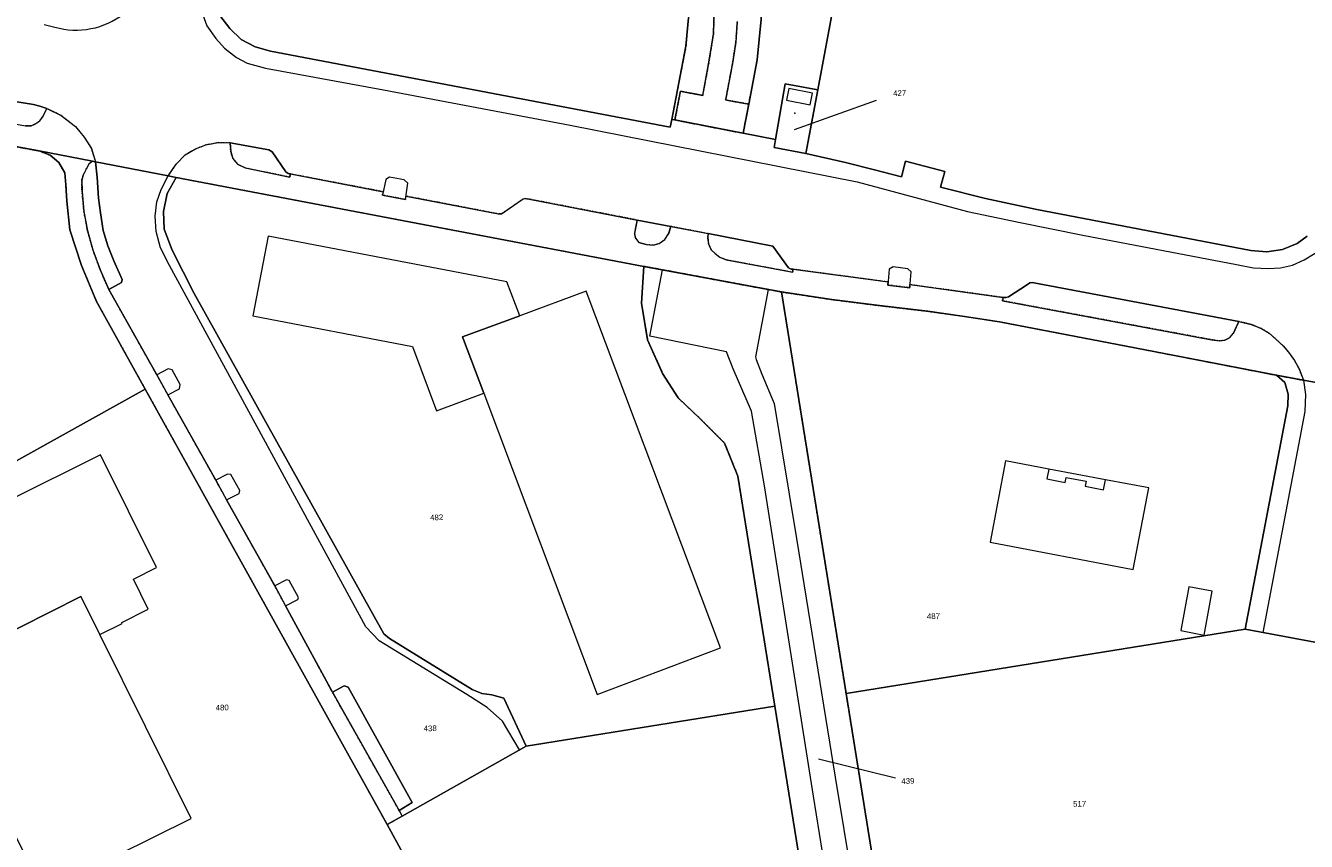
# Model space of a CAD drawing. Header units: millimetres. Extents: x -191 to 81095, y -508122 to 28741.
# Tile 238 of 251: x 5861 to 6020, y 10024 to 10125. Entities that reach past the tile are written whole.
import ezdxf

# ---------------------------------------------------------------- set-up
doc = ezdxf.new("R2010")
doc.units = ezdxf.units.MM
doc.linetypes.add('VE22-087 DB - VST Hervest-Dorsten ALK VA2736$0$1', pattern=[0])
doc.linetypes.add('VE22-087 DB - VST Hervest-Dorsten ALK VA2736$0$2', pattern=[0.16, 0.06, -0.1])
doc.layers.get('0').update_dxf_attribs({"color": 251})
for name, color, linetype, lineweight in [('VE22-087 DB - VST Hervest-Dorsten ALK VA2736$0$AX_Bauteil', 7, 'VE22-087 DB - VST Hervest-Dorsten ALK VA2736$0$1', 18), ('VE22-087 DB - VST Hervest-Dorsten ALK VA2736$0$AX_Flurstueck', 9, 'VE22-087 DB - VST Hervest-Dorsten ALK VA2736$0$1', 18), ('VE22-087 DB - VST Hervest-Dorsten ALK VA2736$0$AX_Gebaeude', 7, 'VE22-087 DB - VST Hervest-Dorsten ALK VA2736$0$1', 18), ('VE22-087 DB - VST Hervest-Dorsten ALK VA2736$0$AX_IndustrieUndGewerbeflaeche', 7, 'VE22-087 DB - VST Hervest-Dorsten ALK VA2736$0$1', 18), ('VE22-087 DB - VST Hervest-Dorsten ALK VA2736$0$AX_Strassenverkehr', 7, 'VE22-087 DB - VST Hervest-Dorsten ALK VA2736$0$1', 18), ('VE22-087 DB - VST Hervest-Dorsten ALK VA2736$0$AX_Strassenverkehrsanlage', 7, 'VE22-087 DB - VST Hervest-Dorsten ALK VA2736$0$1', 18), ('VE22-087 DB - VST Hervest-Dorsten ALK VA2736$0$AX_Vegetationsmerkmal', 7, 'VE22-087 DB - VST Hervest-Dorsten ALK VA2736$0$1', 18), ('VE22-087 DB - VST Hervest-Dorsten ALK VA2736$0$AX_Weg', 7, 'VE22-087 DB - VST Hervest-Dorsten ALK VA2736$0$1', 18)]:
    doc.layers.add(name, color=color, linetype=linetype, lineweight=lineweight)
doc.layers.add('XREF ALK Kataster', color=251, linetype='Continuous')
doc.styles.add('VE22-087 DB - VST Hervest-Dorsten ALK VA2736$0$0', font='arial.ttf')

# ---------------------------------------------------------------- blocks, each defined once
blk = doc.blocks.new('VE22-087 DB - VST Hervest-Dorsten ALK VA2736$0$99')
at = {"color": 0}
blk.add_point((0, 0), dxfattribs=at)
blk = doc.blocks.new('VE22-087 DB - VST Hervest-Dorsten ALK VA2736')
at = {"layer": 'VE22-087 DB - VST Hervest-Dorsten ALK VA2736$0$AX_Bauteil', "color": 7, "linetype": 'VE22-087 DB - VST Hervest-Dorsten ALK VA2736$0$1', "lineweight": 13, "ltscale": 0.5}
blk.add_polyline3d([(5987.62, 10069.68, 0), (5987.39, 10068.45, 0), (5989.64, 10068.01, 0), (5989.76, 10068.63, 0), (5992.26, 10068.16, 0), (5992.14, 10067.54, 0), (5994.4, 10067.11, 0), (5994.63, 10068.34, 0)], close=True, dxfattribs=at)
at = {"layer": 'VE22-087 DB - VST Hervest-Dorsten ALK VA2736$0$AX_Flurstueck', "linetype": 'VE22-087 DB - VST Hervest-Dorsten ALK VA2736$0$1', "lineweight": 13, "ltscale": 0.5}
for points in [[(5985.14, 10236.11, 0), (5922.78, 10205.06, 0), (5915.39, 10219.93, 0), (5910.38, 10217.44, 0), (5913.66, 10210.18, 0), (5949.03, 10139.35, 0), (5950.68, 10135.07, 0), (5951.79, 10129.95, 0), (5951.99, 10125.44, 0), (5951.5, 10120.4, 0), (5950.44, 10114.91, 0), (5949.75, 10111.3, 0), (5953.75, 10110.53, 0), (5954.96, 10117.44, 0), (5958.99, 10116.69, 0), (5967.27, 10161.03, 0), (6011.57, 10183.12, 0)], [(5910.38, 10217.44, 0), (5907.99, 10216.25, 0), (5905.41, 10214.97, 0), (5902.31, 10213.43, 0), (5905.54, 10206.31, 0), (5940.78, 10135.71, 0), (5942.03, 10132.48, 0), (5942.78, 10129.05, 0), (5942.96, 10125.59, 0), (5942.66, 10122.1, 0), (5940.91, 10113.02, 0), (5941.3, 10112.94, 0), (5949.75, 10111.3, 0), (5950.44, 10114.91, 0), (5951.5, 10120.4, 0), (5951.99, 10125.44, 0), (5951.79, 10129.95, 0), (5950.68, 10135.07, 0), (5949.03, 10139.35, 0), (5913.66, 10210.18, 0)], [(5954.96, 10117.44, 0), (5953.75, 10110.53, 0), (5953.58, 10109.54, 0), (5957.51, 10108.8, 0), (5958.99, 10116.69, 0)], [(5839.31, 10113.57, 0), (5815.42, 10101.76, 0), (5837.1, 10058.14, 0), (5875.67, 10079.56, 0), (5869.62, 10090.45, 0), (5867.76, 10094.92, 0), (5866.3, 10099.31, 0), (5865.93, 10102.86, 0), (5865.83, 10104.89, 0), (5865.68, 10106.37, 0), (5864.95, 10107.65, 0), (5863.87, 10108.58, 0), (5862.52, 10109.1, 0), (5848.58, 10111.69, 0), (5843.07, 10112.78, 0)], [(5878.51, 10106.02, 0), (5869.52, 10107.75, 0), (5869.12, 10107.83, 0), (5862.52, 10109.1, 0), (5863.87, 10108.58, 0), (5864.95, 10107.65, 0), (5865.68, 10106.37, 0), (5865.83, 10104.89, 0), (5865.93, 10102.86, 0), (5866.3, 10099.31, 0), (5867.76, 10094.92, 0), (5869.62, 10090.45, 0), (5875.67, 10079.56, 0), (5905.63, 10025.6, 0), (5907.51, 10026.66, 0), (5922.88, 10035.32, 0), (5920.09, 10041.27, 0), (5918.62, 10041.69, 0), (5917.35, 10041.86, 0), (5916.19, 10042.34, 0), (5905.91, 10048.67, 0), (5905.24, 10049.26, 0), (5881.71, 10091.45, 0), (5879, 10096.79, 0), (5878.01, 10099.4, 0), (5877.92, 10101.59, 0), (5878.4, 10103.83, 0), (5879.5, 10105.83, 0)], [(5879.5, 10105.83, 0), (5878.4, 10103.83, 0), (5877.92, 10101.59, 0), (5878.01, 10099.4, 0), (5879, 10096.79, 0), (5881.71, 10091.45, 0), (5905.24, 10049.26, 0), (5905.91, 10048.67, 0), (5916.19, 10042.34, 0), (5917.35, 10041.86, 0), (5918.62, 10041.69, 0), (5920.09, 10041.27, 0), (5922.88, 10035.32, 0), (5953.67, 10040.28, 0), (5949.09, 10068.79, 0), (5947.45, 10072.9, 0), (5944.3, 10076.04, 0), (5941.68, 10078.49, 0), (5939.77, 10081.51, 0), (5937.91, 10085.71, 0), (5937.14, 10090.24, 0), (5937.44, 10094.8, 0)], [(5937.44, 10094.8, 0), (5937.14, 10090.24, 0), (5937.91, 10085.71, 0), (5939.77, 10081.51, 0), (5941.68, 10078.49, 0), (5944.3, 10076.04, 0), (5947.45, 10072.9, 0), (5949.09, 10068.79, 0), (5953.67, 10040.28, 0), (5969.12, 9944.24, 0), (5976.41, 9945.37, 0), (5968.36, 9995.05, 0), (5970, 9995.31, 0), (5962.5, 10041.87, 0), (5954.5, 10091.62, 0)], [(5954.5, 10091.62, 0), (5962.5, 10041.87, 0), (6011.96, 10049.82, 0), (6017.22, 10077.53, 0), (6017.29, 10078.97, 0), (6016.88, 10080.39, 0), (6015.85, 10081.3, 0), (5997.2, 10084.92, 0), (5981.52, 10087.93, 0), (5977.19, 10088.6, 0), (5972.62, 10089.23, 0), (5966.65, 10089.93, 0), (5960.72, 10090.69, 0)], [(6015.85, 10081.3, 0), (6016.88, 10080.39, 0), (6017.29, 10078.97, 0), (6017.22, 10077.53, 0), (6011.96, 10049.82, 0), (6029.86, 10046.47, 0), (6030.86, 10053.26, 0), (6029.34, 10055.05, 0), (6028.94, 10055.68, 0), (6025.04, 10067.46, 0), (6024.91, 10069.13, 0), (6026.14, 10075.39, 0), (6026.79, 10077.28, 0), (6028.01, 10079.05, 0), (6026.84, 10079.27, 0), (6019.19, 10080.68, 0)], [(5875.67, 10079.56, 0), (5837.1, 10058.14, 0), (5859.11, 10013.85, 0), (5866.39, 9999.19, 0), (5907.59, 10022.08, 0), (5905.63, 10025.6, 0)], [(6011.96, 10049.82, 0), (5962.5, 10041.87, 0), (5970, 9995.31, 0), (5989.61, 9998.35, 0), (6024.55, 10003.75, 0), (6029.86, 10046.47, 0)], [(5953.67, 10040.28, 0), (5922.88, 10035.32, 0), (5907.51, 10026.66, 0), (5905.63, 10025.6, 0), (5907.59, 10022.08, 0), (5866.39, 9999.19, 0), (5873.96, 9983.96, 0), (5891.29, 9949.08, 0), (5899.1, 9933.43, 0), (5969.12, 9944.24, 0)]]:
    blk.add_polyline3d(points, close=True, dxfattribs=at)
for points in [[(5884.92, 10125.91, 0), (5886.14, 10124.27, 0), (5887.56, 10122.91, 0), (5889.28, 10121.99, 0), (5891.2, 10121.46, 0), (5940.72, 10112.04, 0), (5940.91, 10113.02, 0), (5942.66, 10122.1, 0), (5942.96, 10125.59, 0)], [(6069.95, 10212.22, 0), (6011.57, 10183.12, 0), (5967.27, 10161.03, 0), (5958.99, 10116.69, 0), (5957.51, 10108.8, 0), (5962.41, 10107.69, 0), (5966.04, 10106.78, 0), (5969.38, 10105.9, 0), (5969.88, 10107.84, 0), (5974.72, 10106.56, 0), (5974.19, 10104.62, 0), (5979.79, 10103.2, 0), (5986.13, 10101.84, 0), (6012.64, 10096.78, 0), (6014.64, 10096.58, 0), (6016.57, 10096.9, 0), (6018.39, 10097.65, 0), (6019.65, 10098.53, 0)], [(5848.58, 10111.69, 0), (5862.52, 10109.1, 0), (5869.12, 10107.83, 0), (5869.52, 10107.75, 0), (5878.51, 10106.02, 0), (5879.5, 10105.83, 0), (5937.44, 10094.8, 0), (5954.5, 10091.62, 0), (5960.72, 10090.69, 0), (5966.65, 10089.93, 0), (5972.62, 10089.23, 0), (5977.19, 10088.6, 0), (5981.52, 10087.93, 0), (5997.2, 10084.92, 0), (6015.85, 10081.3, 0), (6019.19, 10080.68, 0), (6026.84, 10079.27, 0)], [(6019.65, 10098.53, 0), (6018.39, 10097.65, 0), (6016.57, 10096.9, 0), (6014.64, 10096.58, 0), (6012.64, 10096.78, 0), (5986.13, 10101.84, 0), (5979.79, 10103.2, 0), (5974.19, 10104.62, 0), (5974.72, 10106.56, 0), (5969.88, 10107.84, 0), (5969.38, 10105.9, 0), (5966.04, 10106.78, 0), (5962.41, 10107.69, 0), (5957.51, 10108.8, 0), (5953.58, 10109.54, 0), (5953.75, 10110.53, 0), (5949.75, 10111.3, 0), (5941.3, 10112.94, 0), (5940.91, 10113.02, 0), (5940.72, 10112.04, 0), (5891.2, 10121.46, 0), (5889.28, 10121.99, 0), (5887.56, 10122.91, 0), (5886.14, 10124.27, 0), (5884.92, 10125.91, 0)], [(5956.13, 10111.78, 0), (5966.25, 10115.41, 0)], [(5959.09, 10033.76, 0), (5968.62, 10031.41, 0)]]:
    blk.add_polyline3d(points, dxfattribs=at)
at = {"layer": 'VE22-087 DB - VST Hervest-Dorsten ALK VA2736$0$AX_Gebaeude', "color": 7, "linetype": 'VE22-087 DB - VST Hervest-Dorsten ALK VA2736$0$1', "lineweight": 13, "ltscale": 0.5}
for points in [[(5955.13, 10115.39, 0), (5958.07, 10114.81, 0), (5958.36, 10116.28, 0), (5955.42, 10116.85, 0)], [(5889.01, 10088.65, 0), (5908.77, 10084.88, 0), (5911.75, 10076.89, 0), (5917.62, 10079.09, 0), (5914.99, 10086.08, 0), (5922.07, 10088.68, 0), (5920.47, 10092.88, 0), (5890.88, 10098.52, 0)], [(5917.62, 10079.09, 0), (5931.65, 10041.75, 0), (5946.96, 10047.5, 0), (5930.31, 10091.74, 0), (5922.07, 10088.68, 0), (5914.99, 10086.08, 0)], [(5856.36, 10048.18, 0), (5867.7, 10053.86, 0), (5870.03, 10049.16, 0), (5872.82, 10050.55, 0), (5872.77, 10050.65, 0), (5876.04, 10052.3, 0), (5874.19, 10056.03, 0), (5877.06, 10057.46, 0), (5870.13, 10071.43, 0), (5847.12, 10059.99, 0), (5850.2, 10053.85, 0), (5852.87, 10055.19, 0)], [(5982.24, 10070.69, 0), (5980.34, 10060.6, 0), (5998.09, 10057.24, 0), (6000.01, 10067.33, 0), (5994.63, 10068.34, 0), (5987.62, 10069.68, 0)], [(6004.97, 10055.09, 0), (6003.96, 10049.68, 0), (6006.87, 10049.1, 0), (6007.88, 10054.53, 0)], [(5881.34, 10026.36, 0), (5870.03, 10049.16, 0), (5867.7, 10053.86, 0), (5856.36, 10048.18, 0), (5849.38, 10044.73, 0), (5863.03, 10017.25, 0)]]:
    blk.add_polyline3d(points, close=True, dxfattribs=at)
at = {"layer": 'VE22-087 DB - VST Hervest-Dorsten ALK VA2736$0$AX_IndustrieUndGewerbeflaeche', "color": 253, "linetype": 'VE22-087 DB - VST Hervest-Dorsten ALK VA2736$0$1', "lineweight": 13, "ltscale": 0.5, "true_color": 0x999999}
blk.add_polyline3d([(5884.92, 10125.91, 0), (5886.14, 10124.27, 0), (5887.56, 10122.91, 0), (5889.28, 10121.99, 0), (5891.2, 10121.46, 0), (5940.72, 10112.04, 0), (5940.91, 10113.02, 0), (5942.66, 10122.1, 0), (5942.96, 10125.59, 0)], dxfattribs=at)
blk.add_polyline3d([(5954.96, 10117.44, 0), (5953.75, 10110.53, 0), (5953.58, 10109.54, 0), (5957.51, 10108.8, 0), (5958.21, 10112.52, 0), (5958.99, 10116.69, 0)], close=True, dxfattribs=at)
at = {"layer": 'VE22-087 DB - VST Hervest-Dorsten ALK VA2736$0$AX_Strassenverkehr', "color": 253, "linetype": 'VE22-087 DB - VST Hervest-Dorsten ALK VA2736$0$1', "lineweight": 13, "ltscale": 0.5, "true_color": 0x999999}
for points in [[(5828.61, 10121.5, 0), (5828.29, 10121.4, 0), (5826.06, 10119.93, 0), (5825.6, 10119.79, 0), (5825.24, 10119.87, 0), (5825.2, 10119.55, 0), (5836.96, 10116.84, 0), (5850.38, 10114.1, 0), (5860.81, 10112.22, 0), (5861.51, 10112.21, 0), (5862, 10112.42, 0), (5862.59, 10112.85, 0), (5863.01, 10113.41, 0), (5863.45, 10114.37, 0), (5862.6, 10114.67, 0), (5861.82, 10114.84, 0), (5859.5, 10115.22, 0), (5846.01, 10117.76, 0), (5839.14, 10119.19, 0), (5829.06, 10121.51, 0)], [(5886.18, 10110.1, 0), (5886.26, 10109.03, 0), (5886.51, 10108.17, 0), (5887.09, 10107.47, 0), (5888.04, 10106.99, 0), (5893.59, 10105.85, 0), (5893.64, 10106.25, 0), (5893.36, 10106.3, 0), (5893.1, 10106.5, 0), (5891.37, 10108.98, 0), (5890.96, 10109.22, 0)], [(5869.12, 10107.83, 0), (5868.67, 10107.48, 0), (5868.36, 10106.86, 0), (5867.98, 10106.08, 0), (5867.79, 10105.5, 0), (5867.83, 10104.1, 0), (5868.07, 10101.59, 0), (5868.5, 10099.26, 0), (5869.17, 10096.85, 0), (5870.1, 10094.3, 0), (5871.16, 10091.92, 0), (5872.74, 10092.8, 0), (5872.8, 10093.15, 0), (5871.76, 10095.47, 0), (5871.04, 10097.36, 0), (5870.47, 10099.25, 0), (5870.1, 10101.42, 0), (5869.88, 10103.25, 0), (5869.71, 10105.85, 0), (5869.52, 10107.75, 0)], [(5936.62, 10100.54, 0), (5936.29, 10098.85, 0), (5936.41, 10098.29, 0), (5936.83, 10097.75, 0), (5937.74, 10097.49, 0), (5938.58, 10097.41, 0), (5939.34, 10097.61, 0), (5940.03, 10098.13, 0), (5940.51, 10098.81, 0), (5940.79, 10099.74, 0)], [(5945.41, 10098.85, 0), (5945.36, 10098.41, 0), (5945.47, 10097.59, 0), (5945.78, 10096.85, 0), (5946.28, 10096.38, 0), (5946.86, 10095.92, 0), (5947.63, 10095.6, 0), (5955.89, 10094.06, 0), (5955.92, 10094.44, 0), (5955.68, 10094.46, 0), (5955.38, 10094.63, 0), (5953.41, 10097.31, 0)], [(5985.56, 10092.79, 0), (5985.27, 10092.77, 0), (5984.97, 10092.56, 0), (5982.63, 10091.01, 0), (5982.33, 10090.92, 0), (5981.95, 10090.94, 0), (5981.88, 10090.53, 0), (6007.79, 10085.7, 0), (6008.77, 10085.55, 0), (6009.44, 10085.63, 0), (6010.05, 10085.97, 0), (6010.51, 10086.52, 0), (6011.18, 10087.96, 0)], [(5900.32, 10042.79, 0), (5898.85, 10042.01, 0), (5907.11, 10027.37, 0), (5908.73, 10028.33, 0), (5900.8, 10042.63, 0)]]:
    blk.add_polyline3d(points, close=True, dxfattribs=at)
at = {"layer": 'VE22-087 DB - VST Hervest-Dorsten ALK VA2736$0$AX_Strassenverkehrsanlage', "color": 7, "linetype": 'VE22-087 DB - VST Hervest-Dorsten ALK VA2736$0$1', "lineweight": 13, "ltscale": 0.5, "true_color": 0xf7f7f0}
for points in [[(5863.12, 10124.76, 0), (5864.47, 10124.45, 0), (5865.02, 10124.31, 0), (5865.57, 10124.21, 0), (5866.13, 10124.13, 0), (5866.69, 10124.09, 0), (5867.25, 10124.08, 0), (5867.81, 10124.11, 0), (5868.37, 10124.17, 0), (5868.93, 10124.26, 0), (5869.48, 10124.38, 0), (5870.02, 10124.54, 0), (5870.55, 10124.73, 0), (5871.07, 10124.95, 0), (5871.58, 10125.2, 0), (5872.06, 10125.47, 0), (5872.54, 10125.78, 0), (5872.99, 10126.12, 0), (5873.42, 10126.48, 0), (5873.83, 10126.86, 0), (5874.22, 10127.27, 0), (5874.58, 10127.7, 0), (5874.92, 10128.15, 0)], [(5863.45, 10114.37, 0), (5865.24, 10113.51, 0), (5867.01, 10112.12, 0), (5868.11, 10110.83, 0), (5869, 10109.39, 0), (5869.52, 10107.75, 0)], [(5893.64, 10106.25, 0), (5905.15, 10104.05, 0)], [(5907.95, 10103.51, 0), (5919.41, 10101.3, 0), (5919.8, 10101.32, 0), (5922.35, 10103.07, 0), (5922.65, 10103.19, 0), (5923.22, 10103.13, 0), (5936.62, 10100.54, 0)], [(5940.79, 10099.74, 0), (5945.41, 10098.85, 0)], [(5955.92, 10094.44, 0), (5967.7, 10092.86, 0)], [(5877.08, 10081.36, 0), (5871.16, 10091.92, 0)], [(5970.41, 10092.53, 0), (5981.95, 10090.94, 0)], [(6011.18, 10087.96, 0), (6012.71, 10087.6, 0), (6013.97, 10087.08, 0), (6014.91, 10086.52, 0), (6015.8, 10085.75, 0), (6016.65, 10084.93, 0), (6017.33, 10084.15, 0), (6018.07, 10083.14, 0), (6018.63, 10082.1, 0), (6019.19, 10080.68, 0), (6019.42, 10078.93, 0), (6019.36, 10076.81, 0), (6014.15, 10049.41, 0)], [(5884.4, 10068.29, 0), (5878.47, 10078.87, 0)], [(5891.7, 10055.2, 0), (5885.75, 10065.85, 0)], [(5898.85, 10042.01, 0), (5893.05, 10052.73, 0)]]:
    blk.add_polyline3d(points, dxfattribs=at)
at = {"layer": 'VE22-087 DB - VST Hervest-Dorsten ALK VA2736$0$AX_Vegetationsmerkmal', "color": 7, "linetype": 'VE22-087 DB - VST Hervest-Dorsten ALK VA2736$0$1', "lineweight": 13, "ltscale": 0.5}
blk.add_polyline3d([(5942.96, 10125.59, 0), (5942.66, 10122.1, 0), (5940.91, 10113.02, 0), (5941.3, 10112.94, 0), (5941.98, 10116.5, 0), (5944.74, 10115.99, 0), (5945.55, 10120.37, 0), (5946.07, 10123.61, 0), (5946.14, 10125.85, 0)], dxfattribs=at)
for points in [[(5905.94, 10105.86, 0), (5905.47, 10105.57, 0), (5905.06, 10103.63, 0), (5907.89, 10103.09, 0), (5908.2, 10105.1, 0), (5907.76, 10105.52, 0)], [(5968.33, 10094.72, 0), (5967.82, 10094.45, 0), (5967.68, 10092.48, 0), (5970.38, 10092.15, 0), (5970.58, 10094.13, 0), (5970.16, 10094.5, 0)], [(5878.51, 10082.11, 0), (5877.08, 10081.36, 0), (5878.47, 10078.87, 0), (5879.89, 10079.62, 0), (5880.01, 10080.14, 0), (5878.98, 10081.99, 0)], [(5885.87, 10069.04, 0), (5884.4, 10068.29, 0), (5885.75, 10065.85, 0), (5887.3, 10066.63, 0), (5887.37, 10067.03, 0), (5886.27, 10069.01, 0)], [(5893.17, 10055.96, 0), (5891.7, 10055.2, 0), (5893.05, 10052.73, 0), (5894.56, 10053.49, 0), (5894.66, 10053.76, 0), (5893.5, 10055.87, 0)]]:
    blk.add_polyline3d(points, close=True, dxfattribs=at)
at = {"layer": 'VE22-087 DB - VST Hervest-Dorsten ALK VA2736$0$AX_Weg', "color": 7, "linetype": 'VE22-087 DB - VST Hervest-Dorsten ALK VA2736$0$2', "lineweight": 13, "ltscale": 0.5}
blk.add_polyline3d([(5942.96, 10125.59, 0), (5942.66, 10122.1, 0), (5940.91, 10113.02, 0), (5941.3, 10112.94, 0), (5941.98, 10116.5, 0), (5944.74, 10115.99, 0), (5945.55, 10120.37, 0), (5946.07, 10123.61, 0), (5946.14, 10125.85, 0)], dxfattribs=at)
blk.add_polyline3d([(5884.71, 10110.13, 0), (5883.19, 10109.84, 0), (5881.9, 10109.35, 0), (5880.61, 10108.63, 0), (5879.5, 10107.47, 0), (5878.51, 10106.02, 0), (5879.5, 10105.83, 0), (5937.44, 10094.8, 0), (5954.5, 10091.62, 0), (5960.72, 10090.69, 0), (5966.65, 10089.93, 0), (5972.62, 10089.23, 0), (5977.19, 10088.6, 0), (5981.52, 10087.93, 0), (5997.2, 10084.92, 0), (6015.85, 10081.3, 0), (6019.19, 10080.68, 0), (6018.63, 10082.1, 0), (6018.07, 10083.14, 0), (6017.33, 10084.15, 0), (6016.65, 10084.93, 0), (6015.8, 10085.75, 0), (6014.91, 10086.52, 0), (6013.97, 10087.08, 0), (6012.71, 10087.6, 0), (6011.18, 10087.96, 0), (6010.51, 10086.52, 0), (6010.05, 10085.97, 0), (6009.44, 10085.63, 0), (6008.77, 10085.55, 0), (6007.79, 10085.7, 0), (5981.88, 10090.53, 0), (5981.95, 10090.94, 0), (5970.41, 10092.53, 0), (5970.38, 10092.15, 0), (5967.68, 10092.48, 0), (5967.7, 10092.86, 0), (5955.92, 10094.44, 0), (5955.89, 10094.06, 0), (5947.63, 10095.6, 0), (5946.86, 10095.92, 0), (5946.28, 10096.38, 0), (5945.78, 10096.85, 0), (5945.47, 10097.59, 0), (5945.36, 10098.41, 0), (5945.41, 10098.85, 0), (5940.79, 10099.74, 0), (5940.51, 10098.81, 0), (5940.03, 10098.13, 0), (5939.34, 10097.61, 0), (5938.58, 10097.41, 0), (5937.74, 10097.49, 0), (5936.83, 10097.75, 0), (5936.41, 10098.29, 0), (5936.29, 10098.85, 0), (5936.62, 10100.54, 0), (5923.22, 10103.13, 0), (5922.65, 10103.19, 0), (5922.35, 10103.07, 0), (5919.8, 10101.32, 0), (5919.41, 10101.3, 0), (5907.95, 10103.51, 0), (5907.89, 10103.09, 0), (5905.06, 10103.63, 0), (5905.15, 10104.05, 0), (5893.64, 10106.25, 0), (5893.59, 10105.85, 0), (5888.04, 10106.99, 0), (5887.09, 10107.47, 0), (5886.51, 10108.17, 0), (5886.26, 10109.03, 0), (5886.18, 10110.1, 0)], close=True, dxfattribs=at)
at = {"layer": 'VE22-087 DB - VST Hervest-Dorsten ALK VA2736$0$AX_Gebaeude', "color": 7, "xscale": 0.5, "yscale": 0.5, "zscale": 0.5, "rotation": 1.58948586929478}
blk.add_blockref('VE22-087 DB - VST Hervest-Dorsten ALK VA2736$0$99', (5956.16, 10113.79), dxfattribs=at)
at = {"layer": 'VE22-087 DB - VST Hervest-Dorsten ALK VA2736$0$AX_Flurstueck', "char_height": 0.7, "attachment_point": 2, "rotation": 1.5895, "style": 'VE22-087 DB - VST Hervest-Dorsten ALK VA2736$0$0', "bg_fill": 3, "box_fill_scale": 1, "bg_fill_color": 256, "bg_fill_transparency": 0}
for s, insert in [('427', (5969.13, 10116.63)), ('482', (5911.76, 10064.03)), ('487', (5973.32, 10051.79)), ('480', (5885.19, 10040.46)), ('438', (5910.96, 10037.88)), ('439', (5970.15, 10031.36)), ('517', (5991.43, 10028.53))]:
    blk.add_mtext(s, dxfattribs=dict(at, insert=insert))
at = {"layer": 'VE22-087 DB - VST Hervest-Dorsten ALK VA2736$0$AX_IndustrieUndGewerbeflaeche', "color": 253, "linetype": 'VE22-087 DB - VST Hervest-Dorsten ALK VA2736$0$1', "lineweight": 13, "ltscale": 0.5, "true_color": 0x999999}
for points in [[(5951.99, 10125.44, 0), (5951.5, 10120.4, 0), (5950.44, 10114.91, 0), (5949.75, 10111.3, 0), (5953.75, 10110.53, 0), (5954.96, 10117.44, 0), (5958.99, 10116.69, 0), (5958.21, 10112.52, 0), (5957.51, 10108.8, 0), (5962.41, 10107.69, 0), (5966.04, 10106.78, 0), (5969.38, 10105.9, 0), (5969.88, 10107.84, 0), (5974.72, 10106.56, 0), (5974.19, 10104.62, 0), (5979.79, 10103.2, 0), (5986.13, 10101.84, 0), (6012.64, 10096.78, 0), (6014.64, 10096.58, 0), (6016.57, 10096.9, 0), (6018.39, 10097.65, 0), (6019.65, 10098.53, 0)], [(5969.12, 9944.24, 0), (5953.67, 10040.28, 0), (5949.09, 10068.79, 0), (5947.45, 10072.9, 0), (5944.3, 10076.04, 0), (5941.68, 10078.49, 0), (5939.77, 10081.51, 0), (5937.91, 10085.71, 0), (5937.14, 10090.24, 0), (5937.44, 10094.8, 0), (5879.5, 10105.83, 0), (5878.4, 10103.83, 0), (5877.92, 10101.59, 0), (5878.01, 10099.4, 0), (5879, 10096.79, 0), (5881.71, 10091.45, 0), (5905.24, 10049.26, 0), (5905.91, 10048.67, 0), (5916.19, 10042.34, 0), (5917.35, 10041.86, 0), (5918.62, 10041.69, 0), (5920.09, 10041.27, 0), (5922.88, 10035.32, 0), (5907.51, 10026.66, 0), (5905.63, 10025.6, 0), (5875.67, 10079.56, 0), (5869.62, 10090.45, 0), (5867.76, 10094.92, 0), (5866.3, 10099.31, 0), (5865.93, 10102.86, 0), (5865.83, 10104.89, 0), (5865.68, 10106.37, 0), (5864.95, 10107.65, 0), (5863.87, 10108.58, 0), (5862.52, 10109.1, 0), (5848.58, 10111.69, 0)], [(6029.86, 10046.47, 0), (6011.96, 10049.82, 0), (5962.5, 10041.87, 0), (5970, 9995.31, 0)]]:
    blk.add_polyline3d(points, dxfattribs=at)
blk.add_polyline3d([(5962.5, 10041.87, 0), (6011.96, 10049.82, 0), (6017.22, 10077.53, 0), (6017.29, 10078.97, 0), (6016.88, 10080.39, 0), (6015.85, 10081.3, 0), (5997.2, 10084.92, 0), (5981.52, 10087.93, 0), (5977.19, 10088.6, 0), (5972.62, 10089.23, 0), (5966.65, 10089.93, 0), (5960.72, 10090.69, 0), (5954.5, 10091.62, 0)], close=True, dxfattribs=at)
at = {"layer": 'VE22-087 DB - VST Hervest-Dorsten ALK VA2736$0$AX_Strassenverkehr', "color": 253, "linetype": 'VE22-087 DB - VST Hervest-Dorsten ALK VA2736$0$1', "lineweight": 13, "ltscale": 0.5, "true_color": 0x999999}
for points in [[(5859.5, 10115.22, 0), (5861.82, 10114.84, 0), (5862.6, 10114.67, 0), (5863.45, 10114.37, 0), (5865.24, 10113.51, 0), (5867.01, 10112.12, 0), (5868.11, 10110.83, 0), (5869, 10109.39, 0), (5869.52, 10107.75, 0), (5869.71, 10105.85, 0), (5869.88, 10103.25, 0), (5870.1, 10101.42, 0), (5870.47, 10099.25, 0), (5871.04, 10097.36, 0), (5871.76, 10095.47, 0), (5872.8, 10093.15, 0), (5872.74, 10092.8, 0), (5871.16, 10091.92, 0), (5877.08, 10081.36, 0), (5878.47, 10078.87, 0), (5884.4, 10068.29, 0), (5885.75, 10065.85, 0), (5891.7, 10055.2, 0), (5893.05, 10052.73, 0), (5898.85, 10042.01, 0), (5900.32, 10042.79, 0), (5900.8, 10042.63, 0), (5908.73, 10028.33, 0), (5907.11, 10027.37, 0), (5907.51, 10026.66, 0), (5922.88, 10035.32, 0), (5920.09, 10041.27, 0), (5918.62, 10041.69, 0), (5917.35, 10041.86, 0), (5916.19, 10042.34, 0), (5905.91, 10048.67, 0), (5905.24, 10049.26, 0), (5881.71, 10091.45, 0), (5879, 10096.79, 0), (5878.01, 10099.4, 0), (5877.92, 10101.59, 0), (5878.4, 10103.83, 0), (5879.5, 10105.83, 0), (5878.51, 10106.02, 0), (5879.5, 10107.47, 0), (5880.61, 10108.63, 0), (5881.9, 10109.35, 0), (5883.19, 10109.84, 0), (5884.71, 10110.13, 0), (5886.18, 10110.1, 0), (5890.96, 10109.22, 0), (5891.37, 10108.98, 0), (5893.1, 10106.5, 0), (5893.36, 10106.3, 0), (5893.64, 10106.25, 0), (5905.15, 10104.05, 0), (5905.06, 10103.63, 0), (5907.89, 10103.09, 0), (5907.95, 10103.51, 0), (5919.41, 10101.3, 0), (5919.8, 10101.32, 0), (5922.35, 10103.07, 0), (5922.65, 10103.19, 0), (5923.22, 10103.13, 0), (5936.62, 10100.54, 0), (5940.79, 10099.74, 0), (5945.41, 10098.85, 0), (5953.41, 10097.31, 0), (5955.38, 10094.63, 0), (5955.68, 10094.46, 0), (5955.92, 10094.44, 0), (5967.7, 10092.86, 0), (5967.68, 10092.48, 0), (5970.38, 10092.15, 0), (5970.41, 10092.53, 0), (5981.95, 10090.94, 0), (5982.33, 10090.92, 0), (5982.63, 10091.01, 0), (5984.97, 10092.56, 0), (5985.27, 10092.77, 0), (5985.56, 10092.79, 0), (6011.18, 10087.96, 0), (6012.71, 10087.6, 0), (6013.97, 10087.08, 0), (6014.91, 10086.52, 0), (6015.8, 10085.75, 0), (6016.65, 10084.93, 0), (6017.33, 10084.15, 0), (6018.07, 10083.14, 0), (6018.63, 10082.1, 0), (6019.19, 10080.68, 0), (6015.85, 10081.3, 0), (6016.88, 10080.39, 0), (6017.29, 10078.97, 0), (6017.22, 10077.53, 0), (6011.96, 10049.82, 0), (6029.86, 10046.47, 0)], [(6019.65, 10098.53, 0), (6018.39, 10097.65, 0), (6016.57, 10096.9, 0), (6014.64, 10096.58, 0), (6012.64, 10096.78, 0), (5986.13, 10101.84, 0), (5979.79, 10103.2, 0), (5974.19, 10104.62, 0), (5974.72, 10106.56, 0), (5969.88, 10107.84, 0), (5969.38, 10105.9, 0), (5966.04, 10106.78, 0), (5962.41, 10107.69, 0), (5957.51, 10108.8, 0), (5953.58, 10109.54, 0), (5953.75, 10110.53, 0), (5949.75, 10111.3, 0), (5941.3, 10112.94, 0), (5940.91, 10113.02, 0), (5940.72, 10112.04, 0), (5891.2, 10121.46, 0), (5889.28, 10121.99, 0), (5887.56, 10122.91, 0), (5886.14, 10124.27, 0), (5884.92, 10125.91, 0)]]:
    blk.add_polyline3d(points, dxfattribs=at)
at = {"layer": 'VE22-087 DB - VST Hervest-Dorsten ALK VA2736$0$AX_Strassenverkehrsanlage', "color": 7, "linetype": 'VE22-087 DB - VST Hervest-Dorsten ALK VA2736$0$1', "lineweight": 13, "ltscale": 0.5, "true_color": 0xf7f7f0}
for points in [[(5882.63, 10126.42, 0), (5883.28, 10124.6, 0), (5884.39, 10123.02, 0), (5885.5, 10121.86, 0), (5886.98, 10120.67, 0), (5888.31, 10119.98, 0), (5890.58, 10119.38, 0), (5905.19, 10116.69, 0), (5928.3, 10112.28, 0), (5963.87, 10105.27, 0), (5977.56, 10101.6, 0), (5984.08, 10100.22, 0), (5991.84, 10098.65, 0), (6010.87, 10095.02, 0), (6012.97, 10094.62, 0), (6014.78, 10094.53, 0), (6016.31, 10094.6, 0), (6017.8, 10094.95, 0), (6019.26, 10095.6, 0), (6020.63, 10096.42, 0), (6022.4, 10098.17, 0)], [(5922.05, 10034.86, 0), (5919.93, 10038.43, 0), (5918.01, 10040.1, 0), (5915.5, 10041.73, 0), (5904.65, 10048.4, 0), (5902.99, 10050.13, 0), (5878.65, 10094.89, 0), (5877.55, 10097.09, 0), (5877.02, 10099.13, 0), (5876.88, 10101.03, 0), (5877.1, 10102.81, 0), (5877.65, 10104.32, 0), (5878.51, 10106.02, 0), (5879.5, 10107.47, 0), (5880.61, 10108.63, 0), (5881.9, 10109.35, 0), (5883.19, 10109.84, 0), (5884.71, 10110.13, 0), (5886.18, 10110.1, 0)]]:
    blk.add_polyline3d(points, dxfattribs=at)
at = {"layer": 'VE22-087 DB - VST Hervest-Dorsten ALK VA2736$0$AX_Vegetationsmerkmal', "color": 7, "linetype": 'VE22-087 DB - VST Hervest-Dorsten ALK VA2736$0$1', "lineweight": 13, "ltscale": 0.5}
blk.add_polyline3d([(5949.02, 10125.13, 0), (5948.84, 10122.59, 0), (5948.43, 10119.93, 0), (5947.58, 10115.42, 0), (5950.44, 10114.91, 0), (5951.5, 10120.4, 0), (5951.99, 10125.44, 0)], dxfattribs=at)
for points in [[(5937.44, 10094.8, 0), (5937.14, 10090.24, 0), (5937.91, 10085.71, 0), (5939.77, 10081.51, 0), (5941.68, 10078.49, 0), (5944.3, 10076.04, 0), (5947.45, 10072.9, 0), (5949.09, 10068.79, 0), (5953.67, 10040.28, 0), (5969.12, 9944.24, 0), (5969.21, 9943.66, 0), (5972.19, 9944.16, 0), (5972.1, 9944.7, 0), (5970.92, 9952.24, 0), (5969.62, 9959.21, 0), (5963.68, 9996.73, 0), (5958.48, 10029.12, 0), (5952.39, 10067.6, 0), (5950.77, 10076.85, 0), (5948.51, 10082.08, 0), (5947.67, 10084.19, 0), (5938.2, 10086.15, 0), (5939.76, 10094.37, 0)], [(5951.37, 10083.24, 0), (5952.07, 10081.43, 0), (5953.59, 10077.78, 0), (5956.37, 10061.08, 0), (5961.16, 10031.47, 0), (5965.47, 10005.28, 0), (5970.09, 9977.01, 0), (5973.94, 9952.83, 0), (5975.21, 9945.18, 0), (5976.2, 9938.73, 0), (5977.45, 9938.92, 0), (5976.41, 9945.37, 0), (5968.36, 9995.05, 0), (5970, 9995.31, 0), (5962.5, 10041.87, 0), (5954.5, 10091.62, 0), (5952.84, 10091.93, 0), (5951.26, 10083.57, 0)]]:
    blk.add_polyline3d(points, close=True, dxfattribs=at)
at = {"layer": 'VE22-087 DB - VST Hervest-Dorsten ALK VA2736$0$AX_Weg', "color": 7, "linetype": 'VE22-087 DB - VST Hervest-Dorsten ALK VA2736$0$2', "lineweight": 13, "ltscale": 0.5}
for points in [[(5946.14, 10125.85, 0), (5946.07, 10123.61, 0), (5945.55, 10120.37, 0), (5944.74, 10115.99, 0), (5941.98, 10116.5, 0), (5941.3, 10112.94, 0), (5949.75, 10111.3, 0), (5950.44, 10114.91, 0), (5947.58, 10115.42, 0), (5948.43, 10119.93, 0), (5948.84, 10122.59, 0), (5949.02, 10125.13, 0)], [(5949.02, 10125.13, 0), (5948.84, 10122.59, 0), (5948.43, 10119.93, 0), (5947.58, 10115.42, 0), (5950.44, 10114.91, 0), (5951.5, 10120.4, 0), (5951.99, 10125.44, 0)], [(5848.58, 10111.69, 0), (5862.52, 10109.1, 0), (5863.87, 10108.58, 0), (5864.95, 10107.65, 0), (5865.68, 10106.37, 0), (5865.83, 10104.89, 0), (5865.93, 10102.86, 0), (5866.3, 10099.31, 0), (5867.76, 10094.92, 0), (5869.62, 10090.45, 0), (5875.67, 10079.56, 0), (5905.63, 10025.6, 0), (5907.51, 10026.66, 0), (5907.11, 10027.37, 0), (5898.85, 10042.01, 0), (5893.05, 10052.73, 0), (5891.7, 10055.2, 0), (5885.75, 10065.85, 0), (5884.4, 10068.29, 0), (5878.47, 10078.87, 0), (5877.08, 10081.36, 0), (5871.16, 10091.92, 0), (5870.1, 10094.3, 0), (5869.17, 10096.85, 0), (5868.5, 10099.26, 0), (5868.07, 10101.59, 0), (5867.83, 10104.1, 0), (5867.79, 10105.5, 0), (5867.98, 10106.08, 0), (5868.36, 10106.86, 0), (5868.67, 10107.48, 0), (5869.12, 10107.83, 0), (5869.52, 10107.75, 0), (5869, 10109.39, 0), (5868.11, 10110.83, 0), (5867.01, 10112.12, 0), (5865.24, 10113.51, 0), (5863.45, 10114.37, 0), (5863.01, 10113.41, 0), (5862.59, 10112.85, 0), (5862, 10112.42, 0), (5861.51, 10112.21, 0), (5860.81, 10112.22, 0)]]:
    blk.add_polyline3d(points, dxfattribs=at)
blk.add_polyline3d([(5937.44, 10094.8, 0), (5937.14, 10090.24, 0), (5937.91, 10085.71, 0), (5939.77, 10081.51, 0), (5941.68, 10078.49, 0), (5944.3, 10076.04, 0), (5947.45, 10072.9, 0), (5949.09, 10068.79, 0), (5953.67, 10040.28, 0), (5969.12, 9944.24, 0), (5970.16, 9937.79, 0), (5977.45, 9938.92, 0), (5976.41, 9945.37, 0), (5968.36, 9995.05, 0), (5970, 9995.31, 0), (5962.5, 10041.87, 0), (5954.5, 10091.62, 0)], close=True, dxfattribs=at)

msp = doc.modelspace()

# ---------------------------------------------------------------- block references
at = {"layer": 'XREF ALK Kataster', "color": 251}
msp.add_blockref('VE22-087 DB - VST Hervest-Dorsten ALK VA2736', (0, 0), dxfattribs=at)

doc.saveas('drawing.dxf')
